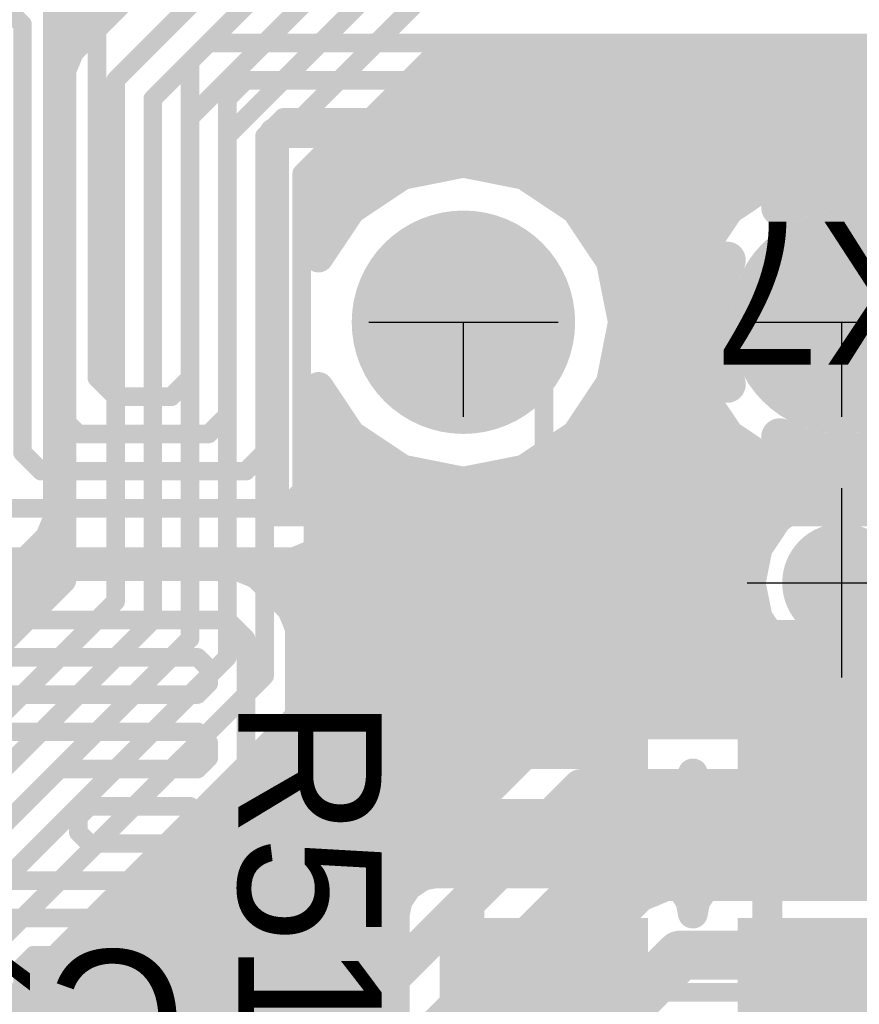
# Model space of a CAD drawing. Extents: x 74 to 326, y 70 to 232.
# Tile 98 of 138: x 184.86 to 190.49, y 147.67 to 154.28. Entities that reach past the tile are written whole.
import ezdxf

# ---------------------------------------------------------------- set-up
doc = ezdxf.new("R2010")
doc.units = 0
for name, color, linetype in [('Bot_Silk', 7, 'CONTINUOUS'), ('Bottom', 2, 'CONTINUOUS'), ('Drill_Layer', 255, 'CONTINUOUS'), ('Gnd', 12, 'CONTINUOUS'), ('Pwr', 13, 'CONTINUOUS'), ('Top', 1, 'CONTINUOUS'), ('Top_Silk', 6, 'CONTINUOUS')]:
    doc.layers.add(name, color=color, linetype=linetype)

# ---------------------------------------------------------------- blocks, each defined once
blk = doc.blocks.new('Cross')
at = {"layer": 'Drill_Layer', "linetype": 'CONTINUOUS'}
for p, q in [((0, -12.7), (0, 12.7)), ((-12.7, 0), (12.7, 0))]:
    blk.add_line(p, q, dxfattribs=at)
blk = doc.blocks.new('T')
at = {"layer": 'Drill_Layer', "linetype": 'CONTINUOUS'}
for p, q in [((-12.7, 0), (12.7, 0)), ((0, -12.7), (0, 0))]:
    blk.add_line(p, q, dxfattribs=at)
blk = doc.blocks.new('UNIT_DISC')
at = {"linetype": 'CONTINUOUS', "const_width": 0.5}
blk.add_lwpolyline([(0.25, 0, 1), (-0.25, 0, 1)], format="xyb", close=True, dxfattribs=at)
blk = doc.blocks.new('0805_12264')
at = {"layer": 'Top_Silk', "linetype": 'CONTINUOUS', "const_width": 0.2}
for points in [[(188.875, 149.65), (187.875, 149.65)], [(187.875, 149.65), (187.875, 147.85)], [(188.875, 147.85), (188.875, 149.65)], [(188.875, 147.85), (187.875, 147.85)]]:
    blk.add_lwpolyline(points, dxfattribs=at)
at = {"layer": 'Top_Silk', "xscale": 0.2, "yscale": 0.2, "zscale": 0.2}
for p in [(187.875, 149.65), (187.875, 149.65), (188.875, 149.65), (188.875, 149.65), (187.875, 147.85), (187.875, 147.85), (188.875, 147.85), (188.875, 147.85)]:
    blk.add_blockref('UNIT_DISC', p, dxfattribs=at)
blk = doc.blocks.new('SHAPE_SQ_393_551_0_0_0_0')
blk.add_solid([(-0.5, -0.7), (0.5, -0.7), (-0.5, 0.7), (0.5, 0.7)])
blk = doc.blocks.new('SHAPE_EL_196_196_0_0_0_0')
at = {"xscale": 0.5, "yscale": 0.5, "zscale": 0.5}
blk.add_blockref('UNIT_DISC', (0, 0), dxfattribs=at)
blk = doc.blocks.new('w1000h1400163')
at = {"layer": 'Gnd'}
blk.add_blockref('SHAPE_EL_196_196_0_0_0_0', (0, 0), dxfattribs=at)
at = {"layer": 'Pwr'}
blk.add_blockref('SHAPE_EL_196_196_0_0_0_0', (0, 0), dxfattribs=at)
at = {"layer": 'Top'}
blk.add_blockref('SHAPE_SQ_393_551_0_0_0_0', (0, 0), dxfattribs=at)
blk = doc.blocks.new('w1000h140014')
at = {"layer": 'Gnd'}
blk.add_blockref('SHAPE_EL_196_196_0_0_0_0', (0, 0), dxfattribs=at)
at = {"layer": 'Pwr'}
blk.add_blockref('SHAPE_EL_196_196_0_0_0_0', (0, 0), dxfattribs=at)
at = {"layer": 'Top'}
blk.add_blockref('SHAPE_SQ_393_551_0_0_0_0', (0, 0), dxfattribs=at)
blk = doc.blocks.new('R51')
at = {"rotation": 270}
for name, p in [('w1000h1400163', (188.375, 149.75)), ('w1000h140014', (188.375, 147.75))]:
    blk.add_blockref(name, p, dxfattribs=at)
blk.add_blockref('0805_12264', (0, 0))
at = {"layer": 'Top_Silk'}
blk.add_text('R51', height=0.96, rotation=270, dxfattribs=at).set_placement((186.325, 149.725))
blk = doc.blocks.new('0603_15940')
at = {"layer": 'Bot_Silk', "linetype": 'CONTINUOUS', "const_width": 0.2}
for points in [[(185.3, 146.05), (184.7, 146.05)], [(184.7, 146.05), (184.7, 144.65)], [(185.3, 144.65), (185.3, 146.05)], [(184.7, 144.65), (185.3, 144.65)]]:
    blk.add_lwpolyline(points, dxfattribs=at)
at = {"layer": 'Bot_Silk', "xscale": 0.2, "yscale": 0.2, "zscale": 0.2}
for p in [(184.7, 146.05), (184.7, 146.05), (185.3, 146.05), (185.3, 146.05), (184.7, 144.65), (184.7, 144.65), (185.3, 144.65), (185.3, 144.65)]:
    blk.add_blockref('UNIT_DISC', p, dxfattribs=at)
blk = doc.blocks.new('SHAPE_SQ_314_393_0_0_0_0')
blk.add_solid([(-0.4, -0.5), (0.4, -0.5), (-0.4, 0.5), (0.4, 0.5)])
blk = doc.blocks.new('w800h1000395_F')
at = {"layer": 'Bottom'}
blk.add_blockref('SHAPE_SQ_314_393_0_0_0_0', (0, 0), dxfattribs=at)
at = {"layer": 'Gnd'}
blk.add_blockref('SHAPE_EL_196_196_0_0_0_0', (0, 0), dxfattribs=at)
at = {"layer": 'Pwr'}
blk.add_blockref('SHAPE_EL_196_196_0_0_0_0', (0, 0), dxfattribs=at)
blk = doc.blocks.new('w800h1000392_F')
at = {"layer": 'Bottom'}
blk.add_blockref('SHAPE_SQ_314_393_0_0_0_0', (0, 0), dxfattribs=at)
at = {"layer": 'Gnd'}
blk.add_blockref('SHAPE_EL_196_196_0_0_0_0', (0, 0), dxfattribs=at)
at = {"layer": 'Pwr'}
blk.add_blockref('SHAPE_EL_196_196_0_0_0_0', (0, 0), dxfattribs=at)
blk = doc.blocks.new('C16')
at = {"rotation": -270}
for name, p in [('w800h1000395_F', (185, 146.15)), ('w800h1000392_F', (185, 144.55))]:
    blk.add_blockref(name, p, dxfattribs=at)
blk.add_blockref('0603_15940', (0, 0))
at = {"layer": 'Bot_Silk', "text_generation_flag": 2}
blk.add_text('C16', height=0.96, dxfattribs=at).set_placement((185.975, 147.075))
blk = doc.blocks.new('SHAPE_EL_236_236_0_0_0_0')
at = {"xscale": 0.6, "yscale": 0.6, "zscale": 0.6}
blk.add_blockref('UNIT_DISC', (0, 0), dxfattribs=at)
blk = doc.blocks.new('SHAPE_EL_314_314_0_0_0_0')
at = {"xscale": 0.8, "yscale": 0.8, "zscale": 0.8}
blk.add_blockref('UNIT_DISC', (0, 0), dxfattribs=at)
blk = doc.blocks.new('SHAPE_TH45_314_236_39_0_0_0')
at = {"linetype": 'CONTINUOUS', "const_width": 0.1}
for points in [[(0.16647, 0.30788, 0.2530389), (-0.16647, 0.30788, 0.2530389)], [(-0.30788, 0.16647, 0.2530389), (-0.30788, -0.16647, 0.2530389)], [(0.30788, -0.16647, 0.2530389), (0.30788, 0.16647, 0.2530389)], [(-0.16647, -0.30788, 0.2530389), (0.16647, -0.30788, 0.2530389)]]:
    blk.add_lwpolyline(points, format="xyb", dxfattribs=at)
at = {"xscale": 0.1, "yscale": 0.1, "zscale": 0.1}
for p in [(-0.16647, 0.30788), (0.16647, 0.30788), (-0.30788, 0.16647), (0.30788, 0.16647), (-0.30788, -0.16647), (0.30788, -0.16647), (-0.16647, -0.30788), (0.16647, -0.30788)]:
    blk.add_blockref('UNIT_DISC', p, dxfattribs=at)
blk = doc.blocks.new('v0306395')
at = {"layer": 'Bottom'}
blk.add_blockref('SHAPE_EL_236_236_0_0_0_0', (0, 0), dxfattribs=at)
at = {"layer": 'Gnd'}
blk.add_blockref('SHAPE_EL_314_314_0_0_0_0', (0, 0), dxfattribs=at)
at = {"layer": 'Pwr'}
blk.add_blockref('SHAPE_TH45_314_236_39_0_0_0', (0, 0), dxfattribs=at)
at = {"layer": 'Top'}
blk.add_blockref('SHAPE_EL_236_236_0_0_0_0', (0, 0), dxfattribs=at)
blk = doc.blocks.new('0805_19121')
at = {"layer": 'Top_Silk', "linetype": 'CONTINUOUS', "const_width": 0.2}
for points in [[(190.875, 149.65), (189.875, 149.65)], [(189.875, 149.65), (189.875, 147.85)], [(190.875, 147.85), (190.875, 149.65)], [(190.875, 147.85), (189.875, 147.85)]]:
    blk.add_lwpolyline(points, dxfattribs=at)
at = {"layer": 'Top_Silk', "xscale": 0.2, "yscale": 0.2, "zscale": 0.2}
for p in [(189.875, 149.65), (189.875, 149.65), (190.875, 149.65), (190.875, 149.65), (189.875, 147.85), (189.875, 147.85), (190.875, 147.85), (190.875, 147.85)]:
    blk.add_blockref('UNIT_DISC', p, dxfattribs=at)
blk = doc.blocks.new('w1000h1400395')
at = {"layer": 'Gnd'}
blk.add_blockref('SHAPE_EL_196_196_0_0_0_0', (0, 0), dxfattribs=at)
at = {"layer": 'Pwr'}
blk.add_blockref('SHAPE_EL_196_196_0_0_0_0', (0, 0), dxfattribs=at)
at = {"layer": 'Top'}
blk.add_blockref('SHAPE_SQ_393_551_0_0_0_0', (0, 0), dxfattribs=at)
blk = doc.blocks.new('R52')
at = {"rotation": 270}
for name, p in [('w1000h1400395', (190.375, 149.75)), ('w1000h140014', (190.375, 147.75))]:
    blk.add_blockref(name, p, dxfattribs=at)
blk.add_blockref('0805_19121', (0, 0))
at = {"layer": 'Top_Silk'}
blk.add_text('R52', height=0.96, dxfattribs=at).set_placement((189.2875, 145.95))
blk = doc.blocks.new('PLS_3_23746')
at = {"layer": 'Top_Silk', "linetype": 'CONTINUOUS', "const_width": 0.2}
for points in [[(186.565, 150.98), (186.565, 153.52)], [(186.565, 153.52), (194.185, 153.52)], [(194.185, 153.52), (194.185, 150.98)], [(194.185, 150.98), (186.565, 150.98)]]:
    blk.add_lwpolyline(points, dxfattribs=at)
at = {"layer": 'Top_Silk', "xscale": 0.2, "yscale": 0.2, "zscale": 0.2}
for p in [(186.565, 153.52), (186.565, 153.52), (194.185, 153.52), (194.185, 153.52), (186.565, 150.98), (186.565, 150.98), (194.185, 150.98), (194.185, 150.98)]:
    blk.add_blockref('UNIT_DISC', p, dxfattribs=at)
blk = doc.blocks.new('SHAPE_SQ_590_590_0_0_0_0')
blk.add_solid([(-0.75, -0.75), (0.75, -0.75), (-0.75, 0.75), (0.75, 0.75)])
blk = doc.blocks.new('SHAPE_EL_590_590_0_0_0_0')
at = {"xscale": 1.5, "yscale": 1.5, "zscale": 1.5}
blk.add_blockref('UNIT_DISC', (0, 0), dxfattribs=at)
blk = doc.blocks.new('s1500h100067')
at = {"layer": 'Bottom'}
blk.add_blockref('SHAPE_SQ_590_590_0_0_0_0', (0, 0), dxfattribs=at)
at = {"layer": 'Gnd'}
blk.add_blockref('SHAPE_EL_590_590_0_0_0_0', (0, 0), dxfattribs=at)
at = {"layer": 'Pwr'}
blk.add_blockref('SHAPE_EL_590_590_0_0_0_0', (0, 0), dxfattribs=at)
at = {"layer": 'Top'}
blk.add_blockref('SHAPE_SQ_590_590_0_0_0_0', (0, 0), dxfattribs=at)
blk = doc.blocks.new('c1500h1000163')
at = {"layer": 'Bottom'}
blk.add_blockref('SHAPE_EL_590_590_0_0_0_0', (0, 0), dxfattribs=at)
at = {"layer": 'Gnd'}
blk.add_blockref('SHAPE_EL_590_590_0_0_0_0', (0, 0), dxfattribs=at)
at = {"layer": 'Pwr'}
blk.add_blockref('SHAPE_EL_590_590_0_0_0_0', (0, 0), dxfattribs=at)
at = {"layer": 'Top'}
blk.add_blockref('SHAPE_EL_590_590_0_0_0_0', (0, 0), dxfattribs=at)
blk = doc.blocks.new('SHAPE_TH45_787_590_98_0_0_0')
at = {"linetype": 'CONTINUOUS', "const_width": 0.25}
for points in [[(0.41617, 0.76969, 0.2530389), (-0.41617, 0.76969, 0.2530389)], [(-0.76969, 0.41617, 0.2530389), (-0.76969, -0.41617, 0.2530389)], [(0.76969, -0.41617, 0.2530389), (0.76969, 0.41617, 0.2530389)], [(-0.41617, -0.76969, 0.2530389), (0.41617, -0.76969, 0.2530389)]]:
    blk.add_lwpolyline(points, format="xyb", dxfattribs=at)
at = {"xscale": 0.25, "yscale": 0.25, "zscale": 0.25}
for p in [(-0.41617, 0.76969), (0.41617, 0.76969), (-0.76969, 0.41617), (0.76969, 0.41617), (-0.76969, -0.41617), (0.76969, -0.41617), (-0.41617, -0.76969), (0.41617, -0.76969)]:
    blk.add_blockref('UNIT_DISC', p, dxfattribs=at)
blk = doc.blocks.new('c1500h1000392')
at = {"layer": 'Bottom'}
blk.add_blockref('SHAPE_EL_590_590_0_0_0_0', (0, 0), dxfattribs=at)
at = {"layer": 'Gnd'}
blk.add_blockref('SHAPE_TH45_787_590_98_0_0_0', (0, 0), dxfattribs=at)
at = {"layer": 'Pwr'}
blk.add_blockref('SHAPE_EL_590_590_0_0_0_0', (0, 0), dxfattribs=at)
at = {"layer": 'Top'}
blk.add_blockref('SHAPE_EL_590_590_0_0_0_0', (0, 0), dxfattribs=at)
blk = doc.blocks.new('X7')
blk.add_blockref('PLS_3_23746', (0, 0))
at = {"rotation": 180}
for name, p in [('c1500h1000392', (190.375, 152.25)), ('c1500h1000163', (187.835, 152.25)), ('s1500h100067', (192.915, 152.25))]:
    blk.add_blockref(name, p, dxfattribs=at)
at = {"layer": 'Top_Silk'}
blk.add_text('X7', height=0.96, rotation=180, dxfattribs=at).set_placement((191.0875, 152.925))
blk = doc.blocks.new('CUPOUR_L1_F0_TT90_31294')
at = {"layer": 'Top', "linetype": 'CONTINUOUS', "const_width": 0.2}
for points in [[(189.62623, 153.0125), (188.58376, 153.0125)], [(188.58376, 153.0125), (188.592, 153.007)], [(188.592, 153.007), (188.82407, 152.65968)], [(189.38593, 152.65968), (189.618, 153.007)], [(189.618, 153.007), (189.62623, 153.0125)], [(188.61034, 152.97954), (189.59965, 152.97954)], [(188.71057, 152.82954), (189.49942, 152.82954)], [(188.8108, 152.67954), (189.39919, 152.67954)], [(188.82407, 152.65968), (188.90557, 152.25)], [(189.30443, 152.25), (189.38593, 152.65968)], [(188.84995, 152.52954), (189.36004, 152.52954)], [(188.87979, 152.37954), (189.3302, 152.37954)], [(188.90557, 152.25), (188.82407, 151.84032)], [(188.90149, 152.22954), (189.3085, 152.22954)], [(189.38593, 151.84032), (189.30443, 152.25)], [(189.875, 152.25), (189.30443, 152.25)], [(188.87165, 152.07954), (189.33834, 152.07954)], [(188.84181, 151.92954), (189.36818, 151.92954)], [(188.82407, 151.84032), (188.7375, 151.71075)], [(189.618, 151.493), (189.38593, 151.84032)], [(188.78346, 151.77954), (189.42654, 151.77954)], [(188.7375, 151.71075), (188.7375, 150.55)], [(190.375, 151.75), (190.375, 151.17943)], [(188.7375, 151.62954), (189.52676, 151.62954)], [(189.96532, 151.26093), (189.618, 151.493)], [(187.42532, 151.26093), (187.1125, 151.46994)], [(187.1125, 151.46994), (187.1125, 151.05289)], [(188.7375, 151.47954), (189.63814, 151.47954)], [(187.1125, 151.37586), (187.2533, 151.37586)], [(188.7375, 151.32954), (189.86263, 151.32954)], [(187.1125, 151.22586), (187.6016, 151.22586)], [(187.835, 151.17943), (187.42532, 151.26093)], [(190.375, 151.17943), (189.96532, 151.26093)], [(190.78468, 151.26093), (190.375, 151.17943)], [(188.0125, 151.21474), (187.835, 151.17943)], [(188.0125, 150.55), (188.0125, 151.21474)], [(188.7375, 151.17954), (190.37444, 151.17954)], [(190.37555, 151.17954), (192.0125, 151.17954)], [(190.19994, 151.07692), (190.25565, 151.1)], [(190.25565, 151.1), (190.31593, 151.1)], [(190.31593, 151.1), (190.375, 151.11175)], [(190.375, 151.11175), (190.43406, 151.1)], [(190.43406, 151.1), (190.49435, 151.1)], [(190.49435, 151.1), (190.55005, 151.07692)], [(187.1125, 151.05289), (187.09633, 151.01387)], [(187.1125, 151.07586), (188.0125, 151.07586)], [(188.7375, 151.02954), (190.08553, 151.02954)], [(190.03513, 151.00866), (190.09085, 151.03174)], [(190.09085, 151.03174), (190.1409, 151.06518)], [(190.1409, 151.06518), (190.19994, 151.07692)], [(190.55005, 151.07692), (190.6091, 151.06518)], [(187.09633, 151.01387), (187.05732, 150.91966)], [(189.94243, 150.93257), (189.99248, 150.96601)], [(189.99248, 150.96601), (190.03513, 151.00866)], [(187.05732, 150.91966), (186.83034, 150.69268)], [(187.05988, 150.92586), (188.0125, 150.92586)], [(189.90898, 150.88251), (189.94243, 150.93257)], [(188.7375, 150.87954), (189.90601, 150.87954)], [(189.84325, 150.78414), (189.86634, 150.83987)], [(189.86634, 150.83987), (189.90898, 150.88251)], [(186.91352, 150.77586), (188.0125, 150.77586)], [(189.80982, 150.7341), (189.84325, 150.78414)], [(188.7375, 150.72954), (189.80891, 150.72954)], [(189.79807, 150.67505), (189.80982, 150.7341)], [(186.69711, 150.6375), (184.67789, 150.6375)], [(186.73612, 150.65366), (186.69711, 150.6375)], [(186.83034, 150.69268), (186.73612, 150.65366)], [(189.775, 150.61935), (189.79807, 150.67505)], [(184.025, 150.62586), (188.0125, 150.62586)], [(184.62789, 150.6125), (186.32211, 150.6125)], [(186.32211, 150.6125), (186.36112, 150.59633)], [(186.36112, 150.59633), (186.45534, 150.55732)], [(188.7375, 150.57954), (189.775, 150.57954)], [(189.775, 150.55906), (189.775, 150.61935)], [(186.45534, 150.55732), (186.68232, 150.33034)], [(187.45872, 150.46628), (187.55795, 150.53259)], [(187.55795, 150.53259), (187.64546, 150.55)], [(187.64546, 150.55), (188.0125, 150.55)], [(188.7375, 150.55), (189.10454, 150.55)], [(189.10454, 150.55), (189.19205, 150.53259)], [(189.19205, 150.53259), (189.29128, 150.46628)], [(189.45872, 150.46628), (189.55795, 150.53259)], [(189.55795, 150.53259), (189.64546, 150.55)], [(189.64546, 150.55), (189.77319, 150.55)], [(189.77319, 150.55), (189.775, 150.55906)], [(186.5368, 150.47586), (187.47305, 150.47586)], [(187.39241, 150.36705), (187.45872, 150.46628)], [(189.29128, 150.46628), (189.35759, 150.36705)], [(189.31583, 150.42954), (189.43416, 150.42954)], [(189.39241, 150.36705), (189.45872, 150.46628)], [(187.375, 150.27954), (187.39241, 150.36705)], [(189.35759, 150.36705), (189.375, 150.27954)], [(189.375, 150.27954), (189.39241, 150.36705)], [(186.68232, 150.33034), (186.72133, 150.23612)], [(186.68417, 150.32586), (187.38421, 150.32586)], [(186.72133, 150.23612), (186.7375, 150.19711)], [(187.375, 149.22046), (187.375, 150.27954)], [(186.7375, 150.19711), (186.7375, 147.52516)], [(186.7375, 150.17586), (187.375, 150.17586)], [(186.7375, 150.02586), (187.375, 150.02586)], [(186.7375, 149.87586), (187.375, 149.87586)], [(186.7375, 149.72586), (187.375, 149.72586)], [(186.7375, 149.57586), (187.375, 149.57586)], [(186.7375, 149.42586), (187.375, 149.42586)], [(186.7375, 149.27586), (187.375, 149.27586)], [(187.39241, 149.13295), (187.375, 149.22046)], [(189.375, 149.22046), (189.35759, 149.13295)], [(189.39241, 149.13295), (189.375, 149.22046)], [(186.7375, 149.12586), (187.39714, 149.12586)], [(187.45872, 149.03372), (187.39241, 149.13295)], [(189.35759, 149.13295), (189.29128, 149.03372)], [(189.35285, 149.12586), (189.39714, 149.12586)], [(189.45872, 149.03372), (189.39241, 149.13295)], [(186.7375, 148.97586), (187.5453, 148.97586)], [(187.55795, 148.96741), (187.45872, 149.03372)], [(189.29128, 149.03372), (189.19205, 148.96741)], [(189.20469, 148.97586), (189.5453, 148.97586)], [(189.55795, 148.96741), (189.45872, 149.03372)], [(187.64546, 148.95), (187.55795, 148.96741)], [(189.10454, 148.95), (187.64546, 148.95)], [(189.19205, 148.96741), (189.10454, 148.95)], [(189.64546, 148.95), (189.55795, 148.96741)], [(191.10454, 148.95), (189.64546, 148.95)], [(186.7375, 148.82586), (194.0125, 148.82586)], [(186.7375, 148.67586), (194.0125, 148.67586)], [(186.7375, 148.52586), (187.54787, 148.52586)], [(187.45872, 148.46628), (187.55795, 148.53259)], [(187.55795, 148.53259), (187.64546, 148.55)], [(187.64546, 148.55), (189.10454, 148.55)], [(189.10454, 148.55), (189.19205, 148.53259)], [(189.19205, 148.53259), (189.29128, 148.46628)], [(189.20212, 148.52586), (189.54787, 148.52586)], [(189.45872, 148.46628), (189.55795, 148.53259)], [(189.55795, 148.53259), (189.64546, 148.55)], [(189.64546, 148.55), (191.10454, 148.55)], [(187.39241, 148.36705), (187.45872, 148.46628)], [(189.29128, 148.46628), (189.35759, 148.36705)], [(189.39241, 148.36705), (189.45872, 148.46628)], [(186.7375, 148.37586), (187.39829, 148.37586)], [(187.375, 148.27954), (187.39241, 148.36705)], [(189.3517, 148.37586), (189.39829, 148.37586)], [(189.35759, 148.36705), (189.375, 148.27954)], [(189.375, 148.27954), (189.39241, 148.36705)], [(187.375, 147.3625), (187.375, 148.27954)], [(186.7375, 148.22586), (187.375, 148.22586)], [(186.7375, 148.07586), (187.375, 148.07586)], [(186.7375, 147.92586), (187.375, 147.92586)], [(186.7375, 147.77586), (187.375, 147.77586)], [(186.7375, 147.62586), (187.375, 147.62586)]]:
    blk.add_lwpolyline(points, dxfattribs=at)
at = {"layer": 'Top', "xscale": 0.2, "yscale": 0.2, "zscale": 0.2}
for p in [(188.58376, 153.0125), (188.58376, 153.0125), (188.592, 153.007), (188.592, 153.007), (189.618, 153.007), (189.618, 153.007), (189.62623, 153.0125), (189.62623, 153.0125), (188.61034, 152.97954), (189.59965, 152.97954), (188.71057, 152.82954), (189.49942, 152.82954), (188.8108, 152.67954), (189.39919, 152.67954), (188.82407, 152.65968), (188.82407, 152.65968), (189.38593, 152.65968), (189.38593, 152.65968), (188.84995, 152.52954), (189.36004, 152.52954), (188.87979, 152.37954), (189.3302, 152.37954), (188.90149, 152.22954), (188.90557, 152.25), (188.90557, 152.25), (189.30443, 152.25), (189.30443, 152.25), (189.30443, 152.25), (189.3085, 152.22954), (189.875, 152.25), (188.87165, 152.07954), (189.33834, 152.07954), (188.84181, 151.92954), (189.36818, 151.92954), (188.82407, 151.84032), (188.82407, 151.84032), (189.38593, 151.84032), (189.38593, 151.84032), (188.78346, 151.77954), (189.42654, 151.77954), (188.7375, 151.71075), (188.7375, 151.71075), (190.375, 151.75), (188.7375, 151.62954), (189.52676, 151.62954), (189.618, 151.493), (189.618, 151.493), (187.1125, 151.46994), (187.1125, 151.46994), (188.7375, 151.47954), (189.63814, 151.47954), (187.1125, 151.37586), (187.2533, 151.37586), (188.7375, 151.32954), (189.86263, 151.32954), (187.1125, 151.22586), (187.42532, 151.26093), (187.42532, 151.26093), (187.6016, 151.22586), (189.96532, 151.26093), (189.96532, 151.26093), (187.835, 151.17943), (187.835, 151.17943), (188.0125, 151.21474), (188.0125, 151.21474), (188.7375, 151.17954), (190.37444, 151.17954), (190.375, 151.17943), (190.375, 151.17943), (190.375, 151.17943), (190.37555, 151.17954), (190.25565, 151.1), (190.25565, 151.1), (190.31593, 151.1), (190.31593, 151.1), (190.375, 151.11175), (190.375, 151.11175), (190.43406, 151.1), (190.43406, 151.1), (190.49435, 151.1), (190.49435, 151.1), (187.1125, 151.07586), (187.1125, 151.05289), (187.1125, 151.05289), (188.0125, 151.07586), (188.7375, 151.02954), (190.08553, 151.02954), (190.09085, 151.03174), (190.09085, 151.03174), (190.1409, 151.06518), (190.1409, 151.06518), (190.19994, 151.07692), (190.19994, 151.07692), (190.55005, 151.07692), (190.55005, 151.07692), (187.09633, 151.01387), (187.09633, 151.01387), (189.99248, 150.96601), (189.99248, 150.96601), (190.03513, 151.00866), (190.03513, 151.00866), (187.05732, 150.91966), (187.05732, 150.91966), (187.05988, 150.92586), (188.0125, 150.92586), (189.94243, 150.93257), (189.94243, 150.93257), (188.7375, 150.87954), (189.86634, 150.83987), (189.86634, 150.83987), (189.90601, 150.87954), (189.90898, 150.88251), (189.90898, 150.88251), (186.91352, 150.77586), (188.0125, 150.77586), (189.84325, 150.78414), (189.84325, 150.78414), (188.7375, 150.72954), (189.80891, 150.72954), (189.80982, 150.7341), (189.80982, 150.7341), (186.69711, 150.6375), (186.69711, 150.6375), (186.73612, 150.65366), (186.73612, 150.65366), (186.83034, 150.69268), (186.83034, 150.69268), (189.79807, 150.67505), (189.79807, 150.67505), (186.32211, 150.6125), (186.32211, 150.6125), (186.36112, 150.59633), (186.36112, 150.59633), (188.0125, 150.62586), (188.7375, 150.57954), (189.775, 150.61935), (189.775, 150.61935), (189.775, 150.57954), (186.45534, 150.55732), (186.45534, 150.55732), (187.55795, 150.53259), (187.55795, 150.53259), (187.64546, 150.55), (187.64546, 150.55), (188.0125, 150.55), (188.0125, 150.55), (188.7375, 150.55), (188.7375, 150.55), (189.10454, 150.55), (189.10454, 150.55), (189.19205, 150.53259), (189.19205, 150.53259), (189.55795, 150.53259), (189.55795, 150.53259), (189.64546, 150.55), (189.64546, 150.55), (189.77319, 150.55), (189.77319, 150.55), (189.775, 150.55906), (189.775, 150.55906), (186.5368, 150.47586), (187.45872, 150.46628), (187.45872, 150.46628), (187.47305, 150.47586), (189.29128, 150.46628), (189.29128, 150.46628), (189.31583, 150.42954), (189.43416, 150.42954), (189.45872, 150.46628), (189.45872, 150.46628), (187.39241, 150.36705), (187.39241, 150.36705), (189.35759, 150.36705), (189.35759, 150.36705), (189.39241, 150.36705), (189.39241, 150.36705), (186.68232, 150.33034), (186.68232, 150.33034), (186.68417, 150.32586), (187.38421, 150.32586), (186.72133, 150.23612), (186.72133, 150.23612), (187.375, 150.27954), (187.375, 150.27954), (189.375, 150.27954), (189.375, 150.27954), (186.7375, 150.19711), (186.7375, 150.19711), (186.7375, 150.17586), (187.375, 150.17586), (186.7375, 150.02586), (187.375, 150.02586), (186.7375, 149.87586), (187.375, 149.87586), (186.7375, 149.72586), (187.375, 149.72586), (186.7375, 149.57586), (187.375, 149.57586), (186.7375, 149.42586), (187.375, 149.42586), (186.7375, 149.27586), (187.375, 149.27586), (187.375, 149.22046), (187.375, 149.22046), (189.375, 149.22046), (189.375, 149.22046), (186.7375, 149.12586), (187.39241, 149.13295), (187.39241, 149.13295), (187.39714, 149.12586), (189.35285, 149.12586), (189.35759, 149.13295), (189.35759, 149.13295), (189.39241, 149.13295), (189.39241, 149.13295), (189.39714, 149.12586), (186.7375, 148.97586), (187.45872, 149.03372), (187.45872, 149.03372), (187.5453, 148.97586), (189.20469, 148.97586), (189.29128, 149.03372), (189.29128, 149.03372), (189.45872, 149.03372), (189.45872, 149.03372), (189.5453, 148.97586), (187.55795, 148.96741), (187.55795, 148.96741), (187.64546, 148.95), (187.64546, 148.95), (189.10454, 148.95), (189.10454, 148.95), (189.19205, 148.96741), (189.19205, 148.96741), (189.55795, 148.96741), (189.55795, 148.96741), (189.64546, 148.95), (189.64546, 148.95), (186.7375, 148.82586), (186.7375, 148.67586), (186.7375, 148.52586), (187.54787, 148.52586), (187.55795, 148.53259), (187.55795, 148.53259), (187.64546, 148.55), (187.64546, 148.55), (189.10454, 148.55), (189.10454, 148.55), (189.19205, 148.53259), (189.19205, 148.53259), (189.20212, 148.52586), (189.54787, 148.52586), (189.55795, 148.53259), (189.55795, 148.53259), (189.64546, 148.55), (189.64546, 148.55), (187.45872, 148.46628), (187.45872, 148.46628), (189.29128, 148.46628), (189.29128, 148.46628), (189.45872, 148.46628), (189.45872, 148.46628), (186.7375, 148.37586), (187.39241, 148.36705), (187.39241, 148.36705), (187.39829, 148.37586), (189.3517, 148.37586), (189.35759, 148.36705), (189.35759, 148.36705), (189.39241, 148.36705), (189.39241, 148.36705), (189.39829, 148.37586), (187.375, 148.27954), (187.375, 148.27954), (189.375, 148.27954), (189.375, 148.27954), (186.7375, 148.22586), (187.375, 148.22586), (186.7375, 148.07586), (187.375, 148.07586), (186.7375, 147.92586), (187.375, 147.92586), (186.7375, 147.77586), (187.375, 147.77586), (186.7375, 147.62586), (187.375, 147.62586)]:
    blk.add_blockref('UNIT_DISC', p, dxfattribs=at)
blk = doc.blocks.new('CUPOUR_L2_F0_TT90_39393')
at = {"layer": 'Bottom', "linetype": 'CONTINUOUS', "const_width": 0.2}
for points in [[(185.1125, 159.67061), (185.1125, 150.92789)], [(185.19268, 154.08034), (186.79466, 155.68232)], [(185.1125, 154.3), (185.41234, 154.3)], [(185.1125, 154.15), (185.26234, 154.15)], [(185.15366, 153.98612), (185.19268, 154.08034)], [(185.1125, 154), (185.1594, 154)], [(187.65016, 154.0125), (186.8625, 153.22484)], [(187.63766, 154), (201.325, 154)], [(195.32211, 154.0125), (187.65016, 154.0125)], [(185.1375, 153.94711), (185.15366, 153.98612)], [(185.1375, 153.9471), (185.1375, 153.94711)], [(185.1375, 153.8029), (185.1375, 153.9471)], [(185.1125, 153.85), (185.1375, 153.85)], [(185.1375, 150.52516), (185.1375, 153.8029)], [(187.48766, 153.85), (201.325, 153.85)], [(185.1125, 153.7), (185.1375, 153.7)], [(187.33766, 153.7), (201.325, 153.7)], [(185.1125, 153.55), (185.1375, 153.55)], [(187.18766, 153.55), (201.325, 153.55)], [(185.1125, 153.4), (185.1375, 153.4)], [(187.03766, 153.4), (201.325, 153.4)], [(187.42532, 153.23907), (187.835, 153.32057)], [(187.835, 153.32057), (188.24468, 153.23907)], [(189.96532, 153.23907), (190.375, 153.32057)], [(190.375, 153.32057), (190.78468, 153.23907)], [(190.375, 152.75), (190.375, 153.32057)], [(185.1125, 153.25), (185.1375, 153.25)], [(186.8625, 153.22484), (186.8625, 152.68447)], [(186.88766, 153.25), (187.48026, 153.25)], [(187.078, 153.007), (187.42532, 153.23907)], [(188.18973, 153.25), (190.02026, 153.25)], [(188.24468, 153.23907), (188.592, 153.007)], [(189.618, 153.007), (189.96532, 153.23907)], [(185.1125, 153.1), (185.1375, 153.1)], [(186.8625, 153.1), (187.21718, 153.1)], [(188.45281, 153.1), (189.75718, 153.1)], [(186.8625, 152.68447), (187.078, 153.007)], [(188.592, 153.007), (188.82407, 152.65968)], [(189.38593, 152.65968), (189.618, 153.007)], [(185.1125, 152.95), (185.1375, 152.95)], [(186.8625, 152.95), (187.03991, 152.95)], [(188.63008, 152.95), (189.57991, 152.95)], [(185.1125, 152.8), (185.1375, 152.8)], [(186.8625, 152.8), (186.93969, 152.8)], [(188.73031, 152.8), (189.47968, 152.8)], [(185.1125, 152.65), (185.1375, 152.65)], [(188.82407, 152.65968), (188.90557, 152.25)], [(188.82599, 152.65), (189.384, 152.65)], [(189.30443, 152.25), (189.38593, 152.65968)], [(185.1125, 152.5), (185.1375, 152.5)], [(188.85583, 152.5), (189.35416, 152.5)], [(185.1125, 152.35), (185.1375, 152.35)], [(188.88567, 152.35), (189.32432, 152.35)], [(188.90557, 152.25), (188.82407, 151.84032)], [(189.38593, 151.84032), (189.30443, 152.25)], [(189.875, 152.25), (189.30443, 152.25)], [(185.1125, 152.2), (185.1375, 152.2)], [(188.89562, 152.2), (189.31437, 152.2)], [(185.1125, 152.05), (185.1375, 152.05)], [(188.86578, 152.05), (189.34421, 152.05)], [(185.1125, 151.9), (185.1375, 151.9)], [(188.83594, 151.9), (189.37405, 151.9)], [(188.82407, 151.84032), (188.592, 151.493)], [(189.618, 151.493), (189.38593, 151.84032)], [(187.078, 151.493), (186.8625, 151.81552)], [(186.8625, 151.81552), (186.8625, 149.80289)], [(185.1125, 151.75), (185.1375, 151.75)], [(186.8625, 151.75), (186.90627, 151.75)], [(188.76372, 151.75), (189.44627, 151.75)], [(190.375, 151.75), (190.375, 151.17943)], [(185.1125, 151.6), (185.1375, 151.6)], [(186.8625, 151.6), (187.0065, 151.6)], [(188.66349, 151.6), (189.5465, 151.6)], [(187.42532, 151.26093), (187.078, 151.493)], [(188.592, 151.493), (188.24468, 151.26093)], [(189.96532, 151.26093), (189.618, 151.493)], [(185.1125, 151.45), (185.1375, 151.45)], [(186.8625, 151.45), (187.14235, 151.45)], [(188.52764, 151.45), (189.68235, 151.45)], [(185.1125, 151.3), (185.1375, 151.3)], [(186.8625, 151.3), (187.36684, 151.3)], [(188.30315, 151.3), (189.90684, 151.3)], [(187.835, 151.17943), (187.42532, 151.26093)], [(188.24468, 151.26093), (187.835, 151.17943)], [(190.375, 151.17943), (189.96532, 151.26093)], [(190.78468, 151.26093), (190.375, 151.17943)], [(185.1125, 151.15), (185.1375, 151.15)], [(186.8625, 151.15), (199.42396, 151.15)], [(190.1409, 151.06518), (190.375, 151.11175)], [(190.375, 151.11175), (190.6091, 151.06518)], [(189.94243, 150.93257), (190.1409, 151.06518)], [(185.1125, 151), (185.1375, 151)], [(186.8625, 151), (190.04334, 151)], [(185.1125, 150.92789), (185.09633, 150.88887)], [(189.80982, 150.7341), (189.94243, 150.93257)], [(185.09633, 150.88887), (185.05732, 150.79466)], [(185.08023, 150.85), (185.1375, 150.85)], [(186.8625, 150.85), (189.88725, 150.85)], [(185.05732, 150.79466), (181.1125, 146.84984)], [(184.96266, 150.7), (185.1375, 150.7)], [(186.8625, 150.7), (189.80303, 150.7)], [(189.76325, 150.5), (189.80982, 150.7341)], [(181.1125, 146.50016), (185.1375, 150.52516)], [(184.81266, 150.55), (185.1375, 150.55)], [(186.8625, 150.55), (189.77319, 150.55)], [(189.80982, 150.2659), (189.76325, 150.5)], [(184.66266, 150.4), (185.01234, 150.4)], [(186.8625, 150.4), (189.78314, 150.4)], [(184.51266, 150.25), (184.86234, 150.25)], [(186.8625, 150.25), (189.82044, 150.25)], [(189.94243, 150.06743), (189.80982, 150.2659)], [(186.8625, 150.1), (189.92066, 150.1)], [(190.1409, 149.93482), (189.94243, 150.06743)], [(186.8625, 149.95), (190.11818, 149.95)], [(190.375, 149.88825), (190.1409, 149.93482)], [(190.6091, 149.93482), (190.375, 149.88825)], [(186.8625, 149.80289), (186.84633, 149.76387)], [(186.8613, 149.8), (198.07396, 149.8)], [(186.84633, 149.76387), (186.80732, 149.66966)], [(186.80732, 149.66966), (183.6125, 146.47484)], [(186.78766, 149.65), (197.92396, 149.65)], [(188.38426, 149.4853), (188.54046, 149.55)], [(188.54046, 149.55), (197.82396, 149.55)], [(186.63766, 149.5), (188.41974, 149.5)], [(188.2647, 149.36574), (188.38426, 149.4853)], [(186.38426, 147.4853), (188.2647, 149.36574)], [(186.48766, 149.35), (188.24896, 149.35)], [(186.33766, 149.2), (188.09896, 149.2)], [(186.18766, 149.05), (187.94896, 149.05)], [(186.03766, 148.9), (187.79896, 148.9)], [(185.88766, 148.75), (187.64896, 148.75)], [(188.80104, 148.7), (187.05, 146.94896)], [(198.08454, 148.7), (188.80104, 148.7)], [(185.73766, 148.6), (187.49896, 148.6)], [(188.70104, 148.6), (198.6924, 148.6)], [(185.58766, 148.45), (187.34896, 148.45)], [(188.55104, 148.45), (189.16129, 148.45)], [(189.14744, 148.44426), (189.1975, 148.465)], [(189.1975, 148.465), (198.5574, 148.465)], [(188.89579, 148.2634), (189.0266, 148.39421)], [(189.0266, 148.39421), (189.14744, 148.44426)], [(185.43766, 148.3), (187.19896, 148.3)], [(187.48661, 146.85421), (188.89578, 148.26338)], [(188.40104, 148.3), (188.93239, 148.3)], [(188.89578, 148.26338), (188.89579, 148.2634)], [(185.28766, 148.15), (187.04896, 148.15)], [(188.25104, 148.15), (188.7824, 148.15)], [(185.13766, 148), (186.89896, 148)], [(188.10104, 148), (188.6324, 148)], [(184.98766, 147.85), (186.74896, 147.85)], [(187.95104, 147.85), (188.4824, 147.85)], [(184.83766, 147.7), (186.59896, 147.7)], [(187.80104, 147.7), (188.3324, 147.7)]]:
    blk.add_lwpolyline(points, dxfattribs=at)
at = {"layer": 'Bottom', "xscale": 0.2, "yscale": 0.2, "zscale": 0.2}
for p in [(185.1125, 154.3), (185.41234, 154.3), (185.1125, 154.15), (185.26234, 154.15), (185.19268, 154.08034), (185.19268, 154.08034), (185.1125, 154), (185.1594, 154), (187.63766, 154), (187.65016, 154.0125), (187.65016, 154.0125), (185.1375, 153.94711), (185.1375, 153.94711), (185.1375, 153.9471), (185.1375, 153.9471), (185.15366, 153.98612), (185.15366, 153.98612), (185.1125, 153.85), (185.1375, 153.85), (185.1375, 153.8029), (185.1375, 153.8029), (187.48766, 153.85), (185.1125, 153.7), (185.1375, 153.7), (187.33766, 153.7), (185.1125, 153.55), (185.1375, 153.55), (187.18766, 153.55), (185.1125, 153.4), (185.1375, 153.4), (187.03766, 153.4), (187.835, 153.32057), (187.835, 153.32057), (190.375, 153.32057), (190.375, 153.32057), (190.375, 153.32057), (185.1125, 153.25), (185.1375, 153.25), (186.8625, 153.22484), (186.8625, 153.22484), (186.88766, 153.25), (187.42532, 153.23907), (187.42532, 153.23907), (187.48026, 153.25), (188.18973, 153.25), (188.24468, 153.23907), (188.24468, 153.23907), (189.96532, 153.23907), (189.96532, 153.23907), (190.02026, 153.25), (185.1125, 153.1), (185.1375, 153.1), (186.8625, 153.1), (187.21718, 153.1), (188.45281, 153.1), (189.75718, 153.1), (187.078, 153.007), (187.078, 153.007), (188.592, 153.007), (188.592, 153.007), (189.618, 153.007), (189.618, 153.007), (185.1125, 152.95), (185.1375, 152.95), (186.8625, 152.95), (187.03991, 152.95), (188.63008, 152.95), (189.57991, 152.95), (185.1125, 152.8), (185.1375, 152.8), (186.8625, 152.8), (186.93969, 152.8), (188.73031, 152.8), (189.47968, 152.8), (190.375, 152.75), (186.8625, 152.68447), (186.8625, 152.68447), (185.1125, 152.65), (185.1375, 152.65), (188.82407, 152.65968), (188.82407, 152.65968), (188.82599, 152.65), (189.384, 152.65), (189.38593, 152.65968), (189.38593, 152.65968), (185.1125, 152.5), (185.1375, 152.5), (188.85583, 152.5), (189.35416, 152.5), (185.1125, 152.35), (185.1375, 152.35), (188.88567, 152.35), (189.32432, 152.35), (188.90557, 152.25), (188.90557, 152.25), (189.30443, 152.25), (189.30443, 152.25), (189.30443, 152.25), (189.875, 152.25), (185.1125, 152.2), (185.1375, 152.2), (188.89562, 152.2), (189.31437, 152.2), (185.1125, 152.05), (185.1375, 152.05), (188.86578, 152.05), (189.34421, 152.05), (185.1125, 151.9), (185.1375, 151.9), (188.83594, 151.9), (189.37405, 151.9), (188.82407, 151.84032), (188.82407, 151.84032), (189.38593, 151.84032), (189.38593, 151.84032), (186.8625, 151.81552), (186.8625, 151.81552), (185.1125, 151.75), (185.1375, 151.75), (186.8625, 151.75), (186.90627, 151.75), (188.76372, 151.75), (189.44627, 151.75), (190.375, 151.75), (185.1125, 151.6), (185.1375, 151.6), (186.8625, 151.6), (187.0065, 151.6), (188.66349, 151.6), (189.5465, 151.6), (187.078, 151.493), (187.078, 151.493), (188.592, 151.493), (188.592, 151.493), (189.618, 151.493), (189.618, 151.493), (185.1125, 151.45), (185.1375, 151.45), (186.8625, 151.45), (187.14235, 151.45), (188.52764, 151.45), (189.68235, 151.45), (185.1125, 151.3), (185.1375, 151.3), (186.8625, 151.3), (187.36684, 151.3), (188.30315, 151.3), (189.90684, 151.3), (187.42532, 151.26093), (187.42532, 151.26093), (188.24468, 151.26093), (188.24468, 151.26093), (189.96532, 151.26093), (189.96532, 151.26093), (187.835, 151.17943), (187.835, 151.17943), (190.375, 151.17943), (190.375, 151.17943), (190.375, 151.17943), (185.1125, 151.15), (185.1375, 151.15), (186.8625, 151.15), (190.375, 151.11175), (190.375, 151.11175), (190.1409, 151.06518), (190.1409, 151.06518), (185.1125, 151), (185.1375, 151), (186.8625, 151), (190.04334, 151), (185.1125, 150.92789), (185.1125, 150.92789), (189.94243, 150.93257), (189.94243, 150.93257), (185.08023, 150.85), (185.09633, 150.88887), (185.09633, 150.88887), (185.1375, 150.85), (186.8625, 150.85), (189.88725, 150.85), (185.05732, 150.79466), (185.05732, 150.79466), (184.96266, 150.7), (185.1375, 150.7), (186.8625, 150.7), (189.80303, 150.7), (189.80982, 150.7341), (189.80982, 150.7341), (184.81266, 150.55), (185.1375, 150.55), (185.1375, 150.52516), (185.1375, 150.52516), (186.8625, 150.55), (189.76325, 150.5), (189.76325, 150.5), (189.77319, 150.55), (185.01234, 150.4), (186.8625, 150.4), (189.78314, 150.4), (184.86234, 150.25), (186.8625, 150.25), (189.80982, 150.2659), (189.80982, 150.2659), (189.82044, 150.25), (186.8625, 150.1), (189.92066, 150.1), (189.94243, 150.06743), (189.94243, 150.06743), (186.8625, 149.95), (190.11818, 149.95), (190.1409, 149.93482), (190.1409, 149.93482), (190.375, 149.88825), (190.375, 149.88825), (186.8613, 149.8), (186.8625, 149.80289), (186.8625, 149.80289), (186.84633, 149.76387), (186.84633, 149.76387), (186.78766, 149.65), (186.80732, 149.66966), (186.80732, 149.66966), (188.54046, 149.55), (188.54046, 149.55), (186.63766, 149.5), (188.38426, 149.4853), (188.38426, 149.4853), (188.41974, 149.5), (186.48766, 149.35), (188.24896, 149.35), (188.2647, 149.36574), (188.2647, 149.36574), (186.33766, 149.2), (188.09896, 149.2), (186.18766, 149.05), (187.94896, 149.05), (186.03766, 148.9), (187.79896, 148.9), (185.88766, 148.75), (187.64896, 148.75), (188.80104, 148.7), (188.80104, 148.7), (185.73766, 148.6), (187.49896, 148.6), (188.70104, 148.6), (185.58766, 148.45), (187.34896, 148.45), (188.55104, 148.45), (189.16129, 148.45), (189.1975, 148.465), (189.1975, 148.465), (189.0266, 148.39421), (189.0266, 148.39421), (189.14744, 148.44426), (189.14744, 148.44426), (185.43766, 148.3), (187.19896, 148.3), (188.40104, 148.3), (188.89578, 148.26338), (188.89578, 148.26338), (188.89579, 148.2634), (188.89579, 148.2634), (188.93239, 148.3), (185.28766, 148.15), (187.04896, 148.15), (188.25104, 148.15), (188.7824, 148.15), (185.13766, 148), (186.89896, 148), (188.10104, 148), (188.6324, 148), (184.98766, 147.85), (186.74896, 147.85), (187.95104, 147.85), (188.4824, 147.85), (184.83766, 147.7), (186.59896, 147.7), (187.80104, 147.7), (188.3324, 147.7)]:
    blk.add_blockref('UNIT_DISC', p, dxfattribs=at)

msp = doc.modelspace()

# ---------------------------------------------------------------- linework, layer by layer
at = {"layer": 'Bottom', "linetype": 'CONTINUOUS'}
for points, const_width in [([(185.5, 153.875), (187, 155.375)], 0.125), ([(185.75, 153.75), (187.125, 155.125)], 0.125), ([(186, 153.625), (187.25, 154.875)], 0.125), ([(187.375, 154.625), (186.25, 153.5)], 0.125), ([(186.5, 153.375), (187.5, 154.375)], 0.125), ([(185.5, 150.375), (185.5, 153.875)], 0.125), ([(185.75, 150.25), (185.75, 153.75)], 0.125), ([(186, 150.125), (186, 153.625)], 0.125), ([(186.25, 153.5), (186.25, 150)], 0.125), ([(186.5, 149.875), (186.5, 153.375)], 0.125), ([(181.25, 146.125), (185.5, 150.375)], 0.125), ([(181.75, 146.25), (185.75, 150.25)], 0.125), ([(182.25, 146.375), (186, 150.125)], 0.125), ([(186.25, 150), (182.75, 146.5)], 0.125), ([(183.25, 146.625), (186.5, 149.875)], 0.125), ([(188.625, 149.125), (186.625, 147.125)], 0.25), ([(198, 149.125), (188.625, 149.125)], 0.25), ([(189.29, 148), (187.75, 146.46)], 0.33), ([(198.75, 148), (189.29, 148)], 0.33)]:
    msp.add_lwpolyline(points, dxfattribs=dict(at, const_width=const_width))
at = {"layer": 'Top', "linetype": 'CONTINUOUS'}
for points, const_width in [([(184.875, 154.25), (184, 155.125)], 0.125), ([(185.375, 151.875), (185.375, 154.5)], 0.125), ([(185.125, 151.625), (185.125, 154.375)], 0.125), ([(184.875, 151.375), (184.875, 154.25)], 0.125), ([(186.125, 154.125), (186, 154)], 0.125), ([(194.125, 154.125), (186.125, 154.125)], 0.125), ([(186, 154), (186, 151.875)], 0.125), ([(186.375, 153.875), (186.25, 153.75)], 0.125), ([(194, 153.875), (186.375, 153.875)], 0.125), ([(186.25, 153.75), (186.25, 151.625)], 0.125), ([(186.625, 153.625), (186.5, 153.5)], 0.125), ([(193.875, 153.625), (186.625, 153.625)], 0.125), ([(186.5, 153.5), (186.5, 151.375)], 0.125), ([(186.875, 153.375), (186.75, 153.25)], 0.125), ([(193.75, 153.375), (186.875, 153.375)], 0.125), ([(186.75, 153.25), (186.75, 151.125)], 0.125), ([(188.375, 152.25), (187.835, 152.25)], 0.125), ([(188.375, 149.75), (188.375, 152.25)], 0.125), ([(185.5, 151.75), (185.375, 151.875)], 0.125), ([(186, 151.875), (185.875, 151.75)], 0.125), ([(185.875, 151.75), (185.5, 151.75)], 0.125), ([(185.25, 151.5), (185.125, 151.625)], 0.125), ([(186.25, 151.625), (186.125, 151.5)], 0.125), ([(186.125, 151.5), (185.25, 151.5)], 0.125), ([(185, 151.25), (184.875, 151.375)], 0.125), ([(186.5, 151.375), (186.375, 151.25)], 0.125), ([(186.375, 151.25), (185, 151.25)], 0.125), ([(186.75, 151.125), (186.625, 151)], 0.125), ([(186.625, 151), (184.75, 151)], 0.125), ([(190.375, 150.5), (190.375, 149.75)], 0.6), ([(186.25, 150.25), (184.7, 150.25)], 0.125), ([(186.375, 150.125), (186.25, 150.25)], 0.125), ([(186.375, 147.375), (186.375, 150.125)], 0.125), ([(184.7, 150), (186.05, 150)], 0.125), ([(186.05, 150), (186.125, 149.925)], 0.125), ([(186.125, 149.925), (186.125, 149.825)], 0.125), ([(186.125, 149.825), (186.05, 149.75)], 0.125), ([(186.05, 149.75), (184.7, 149.75)], 0.125), ([(184.7, 149.5), (186.05, 149.5)], 0.125), ([(186.05, 149.5), (186.125, 149.425)], 0.125), ([(186.125, 149.425), (186.125, 149.325)], 0.125), ([(186.125, 149.325), (186.05, 149.25)], 0.125), ([(185.125, 149.25), (184.625, 148.75)], 0.125), ([(186.05, 149.25), (185.125, 149.25)], 0.125), ([(185.25, 148.925), (185.325, 149)], 0.125), ([(185.325, 149), (186, 149)], 0.125), ([(186, 149), (186.125, 148.875)], 0.125), ([(185.25, 148.825), (185.25, 148.925)], 0.125), ([(185.325, 148.75), (185.25, 148.825)], 0.125), ([(186.125, 148.875), (186.125, 147.25)], 0.125), ([(185.8, 148.75), (185.325, 148.75)], 0.125), ([(185.875, 148.675), (185.8, 148.75)], 0.125), ([(185.875, 148.575), (185.875, 148.675)], 0.125), ([(185.8, 148.5), (185.875, 148.575)], 0.125), ([(178.125, 148.5), (185.8, 148.5)], 0.125), ([(185.8, 148.25), (177.375, 148.25)], 0.125), ([(185.875, 148.175), (185.8, 148.25)], 0.125), ([(185.875, 148.175), (185.875, 148.075)], 0.125), ([(185.8, 148), (185.875, 148.075)], 0.125), ([(184.95, 148), (184.875, 147.925)], 0.125), ([(185.8, 148), (184.95, 148)], 0.125), ([(184.875, 147.825), (184.875, 147.925)], 0.125), ([(184.875, 147.825), (184.95, 147.75)], 0.125), ([(185.75, 147.75), (184.95, 147.75)], 0.125), ([(185.875, 147.625), (185.75, 147.75)], 0.125), ([(188.75, 147.75), (188.375, 147.75)], 0.125), ([(188.75, 145.35), (188.75, 147.75)], 0.125), ([(190.375, 147.75), (188.75, 147.75)], 0.125), ([(185.875, 147.125), (185.875, 147.625)], 0.125)]:
    msp.add_lwpolyline(points, dxfattribs=dict(at, const_width=const_width))

# ---------------------------------------------------------------- block references
for name in ['CUPOUR_L2_F0_TT90_39393', 'CUPOUR_L1_F0_TT90_31294', 'X7', 'R51', 'R52', 'C16']:
    msp.add_blockref(name, (0, 0))
at = {"rotation": 90}
msp.add_blockref('v0306395', (190.375, 150.5), dxfattribs=at)
at = {"layer": 'Bottom'}
for p, xscale, yscale, zscale in [((185.5, 153.875), 0.125, 0.125, 0.125), ((185.5, 153.875), 0.125, 0.125, 0.125), ((185.75, 153.75), 0.125, 0.125, 0.125), ((185.75, 153.75), 0.125, 0.125, 0.125), ((186, 153.625), 0.125, 0.125, 0.125), ((186, 153.625), 0.125, 0.125, 0.125), ((186.25, 153.5), 0.125, 0.125, 0.125), ((186.25, 153.5), 0.125, 0.125, 0.125), ((186.5, 153.375), 0.125, 0.125, 0.125), ((186.5, 153.375), 0.125, 0.125, 0.125), ((185.5, 150.375), 0.125, 0.125, 0.125), ((185.5, 150.375), 0.125, 0.125, 0.125), ((185.75, 150.25), 0.125, 0.125, 0.125), ((185.75, 150.25), 0.125, 0.125, 0.125), ((186, 150.125), 0.125, 0.125, 0.125), ((186, 150.125), 0.125, 0.125, 0.125), ((186.25, 150), 0.125, 0.125, 0.125), ((186.25, 150), 0.125, 0.125, 0.125), ((186.5, 149.875), 0.125, 0.125, 0.125), ((186.5, 149.875), 0.125, 0.125, 0.125), ((188.625, 149.125), 0.25, 0.25, 0.25), ((188.625, 149.125), 0.25, 0.25, 0.25), ((189.29, 148), 0.33, 0.33, 0.33), ((189.29, 148), 0.33, 0.33, 0.33)]:
    msp.add_blockref('UNIT_DISC', p, dxfattribs=dict(at, xscale=xscale, yscale=yscale, zscale=zscale))
at = {"layer": 'Drill_Layer', "xscale": 0.05, "yscale": 0.05, "zscale": 0.05}
for name, p in [('T', (187.835, 152.25)), ('T', (190.375, 152.25)), ('Cross', (190.375, 150.5))]:
    msp.add_blockref(name, p, dxfattribs=at)
at = {"layer": 'Top'}
for p, xscale, yscale, zscale in [((184.875, 154.25), 0.125, 0.125, 0.125), ((184.875, 154.25), 0.125, 0.125, 0.125), ((186.125, 154.125), 0.125, 0.125, 0.125), ((186.125, 154.125), 0.125, 0.125, 0.125), ((186, 154), 0.125, 0.125, 0.125), ((186, 154), 0.125, 0.125, 0.125), ((186.375, 153.875), 0.125, 0.125, 0.125), ((186.375, 153.875), 0.125, 0.125, 0.125), ((186.25, 153.75), 0.125, 0.125, 0.125), ((186.25, 153.75), 0.125, 0.125, 0.125), ((186.625, 153.625), 0.125, 0.125, 0.125), ((186.625, 153.625), 0.125, 0.125, 0.125), ((186.5, 153.5), 0.125, 0.125, 0.125), ((186.5, 153.5), 0.125, 0.125, 0.125), ((186.875, 153.375), 0.125, 0.125, 0.125), ((186.875, 153.375), 0.125, 0.125, 0.125), ((186.75, 153.25), 0.125, 0.125, 0.125), ((186.75, 153.25), 0.125, 0.125, 0.125), ((187.835, 152.25), 0.125, 0.125, 0.125), ((188.375, 152.25), 0.125, 0.125, 0.125), ((188.375, 152.25), 0.125, 0.125, 0.125), ((185.375, 151.875), 0.125, 0.125, 0.125), ((185.375, 151.875), 0.125, 0.125, 0.125), ((186, 151.875), 0.125, 0.125, 0.125), ((186, 151.875), 0.125, 0.125, 0.125), ((185.5, 151.75), 0.125, 0.125, 0.125), ((185.5, 151.75), 0.125, 0.125, 0.125), ((185.875, 151.75), 0.125, 0.125, 0.125), ((185.875, 151.75), 0.125, 0.125, 0.125), ((185.125, 151.625), 0.125, 0.125, 0.125), ((185.125, 151.625), 0.125, 0.125, 0.125), ((186.25, 151.625), 0.125, 0.125, 0.125), ((186.25, 151.625), 0.125, 0.125, 0.125), ((185.25, 151.5), 0.125, 0.125, 0.125), ((185.25, 151.5), 0.125, 0.125, 0.125), ((186.125, 151.5), 0.125, 0.125, 0.125), ((186.125, 151.5), 0.125, 0.125, 0.125), ((184.875, 151.375), 0.125, 0.125, 0.125), ((184.875, 151.375), 0.125, 0.125, 0.125), ((186.5, 151.375), 0.125, 0.125, 0.125), ((186.5, 151.375), 0.125, 0.125, 0.125), ((185, 151.25), 0.125, 0.125, 0.125), ((185, 151.25), 0.125, 0.125, 0.125), ((186.375, 151.25), 0.125, 0.125, 0.125), ((186.375, 151.25), 0.125, 0.125, 0.125), ((186.75, 151.125), 0.125, 0.125, 0.125), ((186.75, 151.125), 0.125, 0.125, 0.125), ((186.625, 151), 0.125, 0.125, 0.125), ((186.625, 151), 0.125, 0.125, 0.125), ((190.375, 150.5), 0.6, 0.6, 0.6), ((186.25, 150.25), 0.125, 0.125, 0.125), ((186.25, 150.25), 0.125, 0.125, 0.125), ((186.375, 150.125), 0.125, 0.125, 0.125), ((186.375, 150.125), 0.125, 0.125, 0.125), ((186.05, 150), 0.125, 0.125, 0.125), ((186.05, 150), 0.125, 0.125, 0.125), ((190.375, 149.75), 0.6, 0.6, 0.6), ((186.125, 149.925), 0.125, 0.125, 0.125), ((186.125, 149.925), 0.125, 0.125, 0.125), ((186.125, 149.825), 0.125, 0.125, 0.125), ((186.125, 149.825), 0.125, 0.125, 0.125), ((186.05, 149.75), 0.125, 0.125, 0.125), ((186.05, 149.75), 0.125, 0.125, 0.125), ((188.375, 149.75), 0.125, 0.125, 0.125), ((186.05, 149.5), 0.125, 0.125, 0.125), ((186.05, 149.5), 0.125, 0.125, 0.125), ((186.125, 149.425), 0.125, 0.125, 0.125), ((186.125, 149.425), 0.125, 0.125, 0.125), ((186.125, 149.325), 0.125, 0.125, 0.125), ((186.125, 149.325), 0.125, 0.125, 0.125), ((185.125, 149.25), 0.125, 0.125, 0.125), ((185.125, 149.25), 0.125, 0.125, 0.125), ((186.05, 149.25), 0.125, 0.125, 0.125), ((186.05, 149.25), 0.125, 0.125, 0.125), ((185.325, 149), 0.125, 0.125, 0.125), ((185.325, 149), 0.125, 0.125, 0.125), ((186, 149), 0.125, 0.125, 0.125), ((186, 149), 0.125, 0.125, 0.125), ((185.25, 148.925), 0.125, 0.125, 0.125), ((185.25, 148.925), 0.125, 0.125, 0.125), ((185.25, 148.825), 0.125, 0.125, 0.125), ((185.25, 148.825), 0.125, 0.125, 0.125), ((186.125, 148.875), 0.125, 0.125, 0.125), ((186.125, 148.875), 0.125, 0.125, 0.125), ((185.325, 148.75), 0.125, 0.125, 0.125), ((185.325, 148.75), 0.125, 0.125, 0.125), ((185.8, 148.75), 0.125, 0.125, 0.125), ((185.8, 148.75), 0.125, 0.125, 0.125), ((185.875, 148.675), 0.125, 0.125, 0.125), ((185.875, 148.675), 0.125, 0.125, 0.125), ((185.875, 148.575), 0.125, 0.125, 0.125), ((185.875, 148.575), 0.125, 0.125, 0.125), ((185.8, 148.5), 0.125, 0.125, 0.125), ((185.8, 148.5), 0.125, 0.125, 0.125), ((185.8, 148.25), 0.125, 0.125, 0.125), ((185.8, 148.25), 0.125, 0.125, 0.125), ((185.875, 148.175), 0.125, 0.125, 0.125), ((185.875, 148.175), 0.125, 0.125, 0.125), ((185.875, 148.075), 0.125, 0.125, 0.125), ((185.875, 148.075), 0.125, 0.125, 0.125), ((184.95, 148), 0.125, 0.125, 0.125), ((184.95, 148), 0.125, 0.125, 0.125), ((185.8, 148), 0.125, 0.125, 0.125), ((185.8, 148), 0.125, 0.125, 0.125), ((184.875, 147.925), 0.125, 0.125, 0.125), ((184.875, 147.925), 0.125, 0.125, 0.125), ((184.875, 147.825), 0.125, 0.125, 0.125), ((184.875, 147.825), 0.125, 0.125, 0.125), ((184.95, 147.75), 0.125, 0.125, 0.125), ((184.95, 147.75), 0.125, 0.125, 0.125), ((185.75, 147.75), 0.125, 0.125, 0.125), ((185.75, 147.75), 0.125, 0.125, 0.125), ((188.375, 147.75), 0.125, 0.125, 0.125), ((188.75, 147.75), 0.125, 0.125, 0.125), ((188.75, 147.75), 0.125, 0.125, 0.125), ((188.75, 147.75), 0.125, 0.125, 0.125), ((190.375, 147.75), 0.125, 0.125, 0.125), ((185.875, 147.625), 0.125, 0.125, 0.125), ((185.875, 147.625), 0.125, 0.125, 0.125)]:
    msp.add_blockref('UNIT_DISC', p, dxfattribs=dict(at, xscale=xscale, yscale=yscale, zscale=zscale))

doc.saveas('drawing.dxf')
